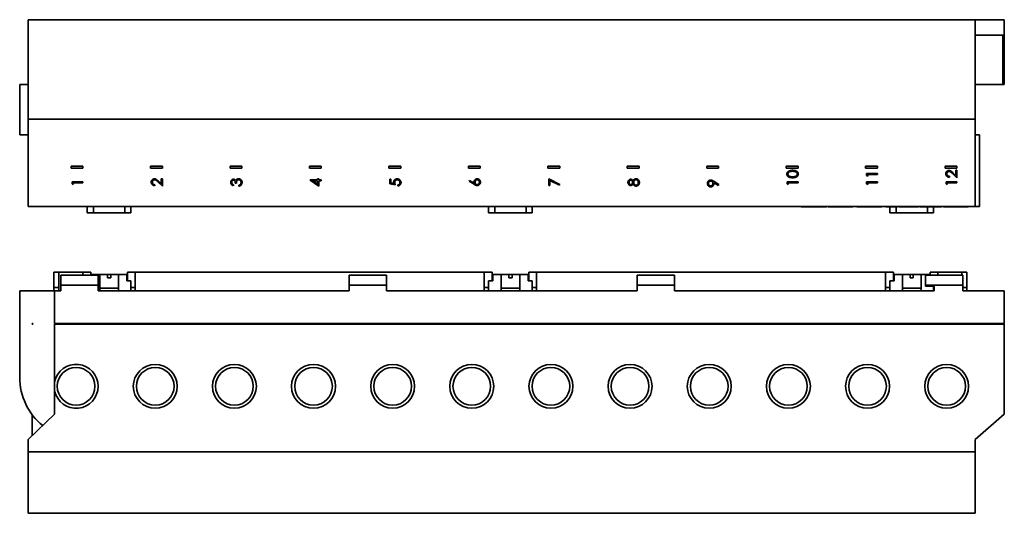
# Paper-space layout 'Blatt1' of a CAD drawing. Header units: millimetres. Extents: x 5 to 589, y 4 to 401.
# Tile 9 of 11: x 273 to 589, y 76 to 235. Entities that reach past the tile are written whole.
import ezdxf

# ---------------------------------------------------------------- set-up
doc = ezdxf.new("R2010")
doc.units = ezdxf.units.MM

psp = doc.layouts.new('Blatt1')

# ---------------------------------------------------------------- linework, layer by layer
at = {"color": 7, "linetype": 'Continuous', "lineweight": 35}
for p, q in [((275.76, 234.95), (579.76, 234.95)), ((275.76, 234.95), (275.76, 202.95)), ((579.76, 234.95), (579.76, 202.95)), ((579.76, 234.95), (589.06, 234.95)), ((589.06, 229.95), (589.06, 234.95)), ((589.06, 229.95), (579.76, 229.95)), ((588.56, 229.95), (588.56, 214.15)), ((589.06, 214.15), (589.06, 229.95)), ((273.06, 214.15), (273.06, 197.95)), ((273.06, 214.15), (275.76, 214.15)), ((579.76, 214.15), (588.56, 214.15)), ((588.56, 214.15), (589.06, 214.15)), ((579.76, 202.95), (275.76, 202.95)), ((275.76, 174.95), (275.76, 202.95)), ((579.76, 174.95), (579.76, 202.95)), ((273.06, 197.95), (275.76, 197.95)), ((581.06, 197.95), (579.76, 197.95)), ((581.06, 174.95), (581.06, 197.95)), ((293.36, 187.85), (289.56, 187.85)), ((289.56, 187.85), (289.56, 187.25)), ((289.56, 187.25), (293.36, 187.25)), ((293.36, 187.25), (293.36, 187.85)), ((318.86, 187.85), (315.06, 187.85)), ((315.06, 187.85), (315.06, 187.25)), ((315.06, 187.25), (318.86, 187.25)), ((318.86, 187.25), (318.86, 187.85)), ((344.36, 187.85), (340.56, 187.85)), ((340.56, 187.85), (340.56, 187.25)), ((340.56, 187.25), (344.36, 187.25)), ((344.36, 187.25), (344.36, 187.85)), ((369.86, 187.85), (366.06, 187.85)), ((366.06, 187.85), (366.06, 187.25)), ((366.06, 187.25), (369.86, 187.25)), ((369.86, 187.25), (369.86, 187.85)), ((395.36, 187.85), (391.56, 187.85)), ((391.56, 187.85), (391.56, 187.25)), ((391.56, 187.25), (395.36, 187.25)), ((395.36, 187.25), (395.36, 187.85)), ((420.86, 187.85), (417.06, 187.85)), ((417.06, 187.85), (417.06, 187.25)), ((417.06, 187.25), (420.86, 187.25)), ((420.86, 187.25), (420.86, 187.85)), ((446.36, 187.85), (442.56, 187.85)), ((442.56, 187.85), (442.56, 187.25)), ((442.56, 187.25), (446.36, 187.25)), ((446.36, 187.25), (446.36, 187.85)), ((471.86, 187.85), (468.06, 187.85)), ((468.06, 187.85), (468.06, 187.25)), ((468.06, 187.25), (471.86, 187.25)), ((471.86, 187.25), (471.86, 187.85)), ((497.36, 187.85), (493.56, 187.85)), ((493.56, 187.85), (493.56, 187.25)), ((493.56, 187.25), (497.36, 187.25)), ((497.36, 187.25), (497.36, 187.85)), ((522.86, 187.85), (519.06, 187.85)), ((519.06, 187.85), (519.06, 187.25)), ((519.06, 187.25), (522.86, 187.25)), ((522.86, 187.25), (522.86, 187.85)), ((548.36, 187.85), (544.56, 187.85)), ((544.56, 187.85), (544.56, 187.25)), ((544.56, 187.25), (548.36, 187.25)), ((548.36, 187.25), (548.36, 187.85)), ((573.86, 187.85), (570.06, 187.85)), ((570.06, 187.85), (570.06, 187.25)), ((570.06, 187.25), (573.86, 187.25)), ((573.5, 186.56), (573.86, 186.56)), ((573.5, 184.93), (573.5, 186.56)), ((573.86, 187.25), (573.86, 187.85)), ((573.86, 186.56), (573.86, 184.18)), ((318.5, 183.86), (318.86, 183.86)), ((318.5, 182.24), (318.5, 183.86)), ((318.86, 183.86), (318.86, 181.49)), ((366.27, 183.46), (368.69, 183.46)), ((366.27, 183.4), (366.27, 183.46)), ((369.05, 181.49), (366.27, 183.4)), ((368.69, 183.86), (369.05, 183.86)), ((368.69, 183.46), (368.69, 183.86)), ((369.05, 183.86), (369.05, 183.46)), ((369.05, 183.46), (369.86, 183.46)), ((369.86, 183.46), (369.86, 183.15)), ((391.86, 183.69), (392.22, 183.69)), ((391.86, 182.25), (391.86, 183.69)), ((392.22, 183.69), (392.22, 182.49)), ((417.27, 183.1), (417.46, 183.34)), ((417.46, 183.34), (418.87, 182.42)), ((442.86, 183.86), (446.45, 182.03)), ((442.86, 181.71), (442.86, 183.86)), ((443.22, 183.33), (443.22, 181.71)), ((446.3, 181.75), (443.22, 183.33)), ((544.86, 185.57), (548.36, 185.57)), ((544.86, 184.92), (544.86, 185.57)), ((545.22, 184.72), (544.86, 184.92)), ((545.22, 185.26), (545.22, 184.72)), ((548.36, 185.26), (545.22, 185.26)), ((548.36, 185.57), (548.36, 185.26)), ((571.44, 184.63), (571.44, 184.31)), ((573.86, 184.18), (572.41, 185.54)), ((572.57, 185.8), (573.5, 184.93)), ((289.86, 182.88), (293.36, 182.88)), ((289.86, 182.23), (289.86, 182.88)), ((290.22, 182.03), (289.86, 182.23)), ((290.22, 182.56), (290.22, 182.03)), ((293.36, 182.56), (290.22, 182.56)), ((293.36, 182.88), (293.36, 182.56)), ((316.44, 181.94), (316.44, 181.62)), ((318.86, 181.49), (317.41, 182.84)), ((317.57, 183.11), (318.5, 182.24)), ((341.67, 181.94), (341.67, 181.62)), ((342.61, 182.47), (342.25, 182.47)), ((343.42, 181.49), (343.42, 181.8)), ((368.69, 183.15), (367.17, 183.15)), ((367.17, 183.15), (368.69, 182.1)), ((368.69, 182.1), (368.69, 183.15)), ((369.05, 183.15), (369.05, 181.49)), ((369.86, 183.15), (369.05, 183.15)), ((393.61, 181.89), (391.86, 182.25)), ((392.22, 182.49), (393.14, 182.31)), ((394.46, 181.53), (394.46, 181.85)), ((418.87, 182.06), (417.27, 183.1)), ((443.22, 181.71), (442.86, 181.71)), ((446.45, 182.03), (446.3, 181.75)), ((497.27, 181.7), (495.85, 182.67)), ((495.87, 183.03), (497.45, 181.95)), ((497.45, 181.95), (497.27, 181.7)), ((519.36, 182.88), (522.86, 182.88)), ((519.36, 182.23), (519.36, 182.88)), ((519.72, 182.03), (519.36, 182.23)), ((519.72, 182.56), (519.72, 182.03)), ((522.86, 182.56), (519.72, 182.56)), ((522.86, 182.88), (522.86, 182.56)), ((544.86, 182.88), (548.36, 182.88)), ((544.86, 182.23), (544.86, 182.88)), ((545.22, 182.03), (544.86, 182.23)), ((545.22, 182.56), (545.22, 182.03)), ((548.36, 182.56), (545.22, 182.56)), ((548.36, 182.88), (548.36, 182.56)), ((570.36, 182.88), (573.86, 182.88)), ((570.36, 182.23), (570.36, 182.88)), ((570.72, 182.03), (570.36, 182.23)), ((570.72, 182.56), (570.72, 182.03)), ((573.86, 182.56), (570.72, 182.56)), ((573.86, 182.88), (573.86, 182.56)), ((579.76, 174.95), (275.76, 174.95)), ((294.76, 174.95), (294.76, 172.95)), ((296.76, 174.95), (296.76, 172.95)), ((306.76, 172.95), (306.76, 174.95)), ((308.76, 174.95), (308.76, 172.95)), ((423.56, 174.95), (423.56, 172.95)), ((425.56, 174.95), (425.56, 172.95)), ((435.56, 172.95), (435.56, 174.95)), ((437.56, 174.95), (437.56, 172.95)), ((523.88, 174.95), (523.88, 174.79)), ((523.93, 174.79), (523.93, 174.95)), ((524.07, 174.79), (523.93, 174.79)), ((524.07, 174.79), (524.07, 174.95)), ((526.29, 174.79), (524.07, 174.79)), ((526.29, 174.79), (526.29, 174.95)), ((527.22, 174.79), (527.22, 174.95)), ((528.38, 174.79), (528.38, 174.95)), ((528.68, 174.79), (528.68, 174.95)), ((529.69, 174.79), (528.68, 174.79)), ((529.69, 174.79), (529.69, 174.95)), ((531.97, 174.79), (529.69, 174.79)), ((531.97, 174.79), (531.97, 174.95)), ((532.55, 174.95), (532.55, 174.79)), ((532.6, 174.79), (532.6, 174.95)), ((533.33, 174.79), (533.33, 174.95)), ((533.37, 174.79), (533.33, 174.79)), ((533.37, 174.79), (533.37, 174.95)), ((537.17, 174.79), (537.17, 174.95)), ((540.02, 174.79), (540.02, 174.95)), ((540.47, 174.79), (540.47, 174.95)), ((541.75, 174.79), (541.75, 174.95)), ((542.79, 174.79), (541.75, 174.79)), ((542.79, 174.79), (542.79, 174.95)), ((544.94, 174.79), (542.79, 174.79)), ((544.94, 174.79), (544.94, 174.95)), ((547.6, 174.79), (547.6, 174.95)), ((549.41, 174.79), (549.41, 174.95)), ((549.68, 174.79), (549.68, 174.95)), ((550.99, 174.79), (550.99, 174.95)), ((552.03, 174.79), (550.99, 174.79)), ((552.03, 174.79), (552.03, 174.95)), ((552.2, 174.79), (552.03, 174.79)), ((552.2, 174.79), (552.2, 174.95)), ((552.48, 174.79), (552.2, 174.79)), ((552.36, 174.79), (552.36, 172.95)), ((552.48, 174.79), (552.48, 174.95)), ((554.79, 174.79), (552.48, 174.79)), ((554.36, 174.79), (554.36, 172.95)), ((554.79, 174.79), (554.79, 174.95)), ((555.21, 174.79), (555.21, 174.95)), ((555.42, 174.79), (555.21, 174.79)), ((555.42, 174.79), (555.42, 174.95)), ((556.37, 174.79), (555.42, 174.79)), ((556.37, 174.79), (556.37, 174.95)), ((556.57, 174.79), (556.37, 174.79)), ((556.57, 174.79), (556.57, 174.95)), ((558.94, 174.79), (556.57, 174.79)), ((558.94, 174.79), (558.94, 174.95)), ((561.54, 174.79), (558.94, 174.79)), ((561.54, 174.79), (561.54, 174.95)), ((561.94, 174.79), (561.94, 174.95)), ((562.19, 174.79), (561.94, 174.79)), ((562.19, 174.79), (562.19, 174.95)), ((562.92, 174.79), (562.19, 174.79)), ((562.92, 174.79), (562.92, 174.95)), ((563.17, 174.79), (562.92, 174.79)), ((563.17, 174.79), (563.17, 174.95)), ((568.93, 174.79), (563.17, 174.79)), ((564.36, 172.95), (564.36, 174.79)), ((566.36, 174.79), (566.36, 172.95)), ((568.93, 174.79), (568.93, 174.95)), ((569.5, 174.95), (569.5, 174.79)), ((569.56, 174.79), (569.56, 174.95)), ((570.29, 174.79), (570.29, 174.95)), ((570.32, 174.79), (570.29, 174.79)), ((570.32, 174.79), (570.32, 174.95)), ((574.13, 174.79), (574.13, 174.95)), ((576.97, 174.79), (576.97, 174.95)), ((577.42, 174.79), (577.42, 174.95)), ((581.06, 174.95), (579.76, 174.95)), ((294.76, 172.95), (296.76, 172.95)), ((306.76, 172.95), (296.76, 172.95)), ((306.76, 172.95), (308.76, 172.95)), ((423.56, 172.95), (425.56, 172.95)), ((435.56, 172.95), (425.56, 172.95)), ((435.56, 172.95), (437.56, 172.95)), ((552.36, 172.95), (554.36, 172.95)), ((564.36, 172.95), (554.36, 172.95)), ((564.36, 172.95), (566.36, 172.95)), ((284.06, 153.87), (285.66, 153.87)), ((284.06, 148.87), (284.06, 153.87)), ((285.66, 153.87), (285.66, 148.87)), ((285.66, 153.87), (293.36, 153.87)), ((298.26, 152.87), (286.26, 152.87)), ((286.26, 152.87), (286.26, 149.67)), ((293.36, 153.87), (295.86, 153.87)), ((293.36, 152.87), (293.36, 153.87)), ((295.86, 153.87), (295.86, 152.87)), ((296.06, 153.07), (296.06, 152.87)), ((298.76, 153.07), (296.06, 153.07)), ((298.26, 149.67), (298.26, 152.87)), ((298.76, 153.07), (301.26, 153.07)), ((298.76, 153.07), (298.76, 148.67)), ((301.26, 152.07), (301.26, 153.07)), ((302.26, 153.07), (301.26, 153.07)), ((302.26, 152.07), (301.26, 152.07)), ((302.26, 153.07), (302.26, 152.07)), ((302.26, 153.07), (304.76, 153.07)), ((304.76, 153.07), (304.76, 148.67)), ((307.46, 153.07), (304.76, 153.07)), ((307.46, 151.07), (307.46, 153.07)), ((307.66, 151.07), (307.66, 153.87)), ((307.66, 153.87), (310.16, 153.87)), ((310.16, 153.87), (310.16, 148.87)), ((310.16, 153.87), (422.16, 153.87)), ((378.76, 152.87), (378.76, 149.67)), ((390.76, 152.87), (378.76, 152.87)), ((390.76, 149.67), (390.76, 152.87)), ((422.16, 153.87), (424.66, 153.87)), ((422.16, 148.87), (422.16, 153.87)), ((424.66, 153.87), (424.66, 151.07)), ((424.86, 153.07), (424.86, 151.07)), ((427.56, 153.07), (424.86, 153.07)), ((427.56, 153.07), (430.06, 153.07)), ((427.56, 153.07), (427.56, 148.67)), ((430.06, 152.07), (430.06, 153.07)), ((431.06, 153.07), (430.06, 153.07)), ((431.06, 152.07), (430.06, 152.07)), ((431.06, 153.07), (431.06, 152.07)), ((431.06, 153.07), (433.56, 153.07)), ((433.56, 153.07), (433.56, 148.67)), ((436.26, 153.07), (433.56, 153.07)), ((436.26, 151.07), (436.26, 153.07)), ((436.46, 151.07), (436.46, 153.87)), ((436.46, 153.87), (438.96, 153.87)), ((438.96, 153.87), (438.96, 148.87)), ((438.96, 153.87), (550.96, 153.87)), ((471.26, 152.87), (471.26, 149.67)), ((483.26, 152.87), (471.26, 152.87)), ((483.26, 149.67), (483.26, 152.87)), ((550.96, 148.87), (550.96, 153.87)), ((550.96, 153.87), (553.46, 153.87)), ((553.46, 153.87), (553.46, 151.07)), ((556.36, 153.07), (553.66, 153.07)), ((553.66, 153.07), (553.66, 151.07)), ((556.36, 153.07), (558.86, 153.07)), ((556.36, 153.07), (556.36, 148.67)), ((558.86, 152.07), (558.86, 153.07)), ((559.86, 153.07), (558.86, 153.07)), ((559.86, 152.07), (558.86, 152.07)), ((559.86, 153.07), (559.86, 152.07)), ((559.86, 153.07), (562.36, 153.07)), ((562.36, 153.07), (562.36, 148.67)), ((565.06, 153.07), (562.36, 153.07)), ((575.76, 152.87), (563.76, 152.87)), ((563.76, 152.87), (563.76, 149.67)), ((565.06, 152.87), (565.06, 153.07)), ((565.26, 152.87), (565.26, 153.87)), ((565.26, 153.87), (567.76, 153.87)), ((567.76, 153.87), (567.76, 152.87)), ((567.76, 153.87), (575.46, 153.87)), ((575.46, 153.87), (577.06, 153.87)), ((575.46, 152.87), (575.46, 153.87)), ((575.76, 149.67), (575.76, 152.87)), ((577.06, 153.87), (577.06, 148.87)), ((285.66, 148.87), (284.06, 148.87)), ((284.06, 148.87), (284.06, 147.87)), ((285.66, 148.87), (285.66, 147.87)), ((298.26, 149.67), (286.26, 149.67)), ((286.26, 149.67), (286.26, 147.87)), ((298.26, 147.87), (298.26, 149.67)), ((304.76, 148.67), (298.76, 148.67)), ((298.76, 147.87), (298.76, 148.67)), ((304.76, 147.87), (304.76, 148.67)), ((308.76, 151.07), (307.46, 151.07)), ((308.76, 147.87), (308.76, 151.07)), ((310.16, 148.87), (308.76, 148.87)), ((310.16, 148.87), (310.16, 147.87)), ((390.76, 149.67), (378.76, 149.67)), ((378.76, 149.67), (378.76, 147.87)), ((390.76, 147.87), (390.76, 149.67)), ((423.56, 148.87), (422.16, 148.87)), ((422.16, 148.87), (422.16, 147.87)), ((423.56, 151.07), (423.56, 147.87)), ((424.86, 151.07), (423.56, 151.07)), ((433.56, 148.67), (427.56, 148.67)), ((427.56, 147.87), (427.56, 148.67)), ((433.56, 147.87), (433.56, 148.67)), ((437.56, 151.07), (436.26, 151.07)), ((437.56, 147.87), (437.56, 151.07)), ((438.96, 148.87), (437.56, 148.87)), ((438.96, 148.87), (438.96, 147.87)), ((471.26, 149.67), (471.26, 147.87)), ((483.26, 149.67), (471.26, 149.67)), ((483.26, 147.87), (483.26, 149.67)), ((552.36, 148.87), (550.96, 148.87)), ((550.96, 148.87), (550.96, 147.87)), ((552.36, 151.07), (552.36, 147.87)), ((553.66, 151.07), (552.36, 151.07)), ((562.36, 148.67), (556.36, 148.67)), ((556.36, 147.87), (556.36, 148.67)), ((562.36, 147.87), (562.36, 148.67)), ((563.76, 149.67), (563.76, 149.37)), ((575.76, 149.67), (563.76, 149.67)), ((566.56, 149.37), (563.76, 149.37)), ((566.36, 147.87), (566.36, 149.37)), ((566.56, 147.87), (566.56, 149.37)), ((575.76, 147.87), (575.76, 149.67)), ((577.06, 148.87), (575.76, 148.87)), ((577.06, 148.87), (577.06, 147.87)), ((273.06, 147.87), (273.06, 120.07)), ((273.06, 147.87), (284.26, 147.87)), ((284.26, 147.87), (284.26, 137.37)), ((286.26, 147.87), (284.26, 147.87)), ((378.76, 147.87), (298.26, 147.87)), ((390.76, 147.87), (471.26, 147.87)), ((566.56, 147.87), (483.26, 147.87)), ((575.76, 147.87), (589.06, 147.87)), ((589.06, 137.37), (589.06, 147.87)), ((277.06, 137.37), (277.06, 137.17)), ((277.26, 137.37), (277.06, 137.37)), ((277.06, 137.17), (277.26, 137.17)), ((277.26, 137.37), (277.26, 137.17)), ((284.26, 137.37), (589.06, 137.37)), ((284.26, 137.17), (589.06, 137.17)), ((284.26, 137.17), (284.26, 118.62)), ((284.46, 137.17), (284.46, 137.37)), ((588.86, 137.17), (588.86, 137.37)), ((589.06, 108.17), (589.06, 137.17)), ((284.26, 115.72), (284.26, 108.17)), ((284.26, 108.17), (275.76, 100.07)), ((277.06, 101.37), (277.06, 108.07)), ((579.76, 100.07), (589.06, 108.17)), ((275.76, 100.07), (277.06, 101.37)), ((275.76, 100.07), (275.76, 96.17)), ((579.76, 96.17), (579.76, 100.07)), ((275.76, 96.17), (579.76, 96.17)), ((275.76, 76.37), (275.76, 96.17)), ((579.76, 96.17), (579.76, 76.37)), ((579.76, 76.37), (275.76, 76.37))]:
    psp.add_line(p, q, dxfattribs=at)
for centre, radius in [((316.56, 117.17), 7.05), ((341.96, 117.17), 7.05), ((367.36, 117.17), 7.05), ((392.76, 117.17), 7.05), ((418.16, 117.17), 7.05), ((443.56, 117.17), 7.05), ((468.96, 117.17), 7.05), ((494.36, 117.17), 7.05), ((519.76, 117.17), 7.05), ((545.16, 117.17), 7.05), ((570.56, 117.17), 7.05), ((291.16, 117.17), 6.05), ((316.56, 117.17), 6.05), ((341.96, 117.17), 6.05), ((367.36, 117.17), 6.05), ((392.76, 117.17), 6.05), ((418.16, 117.17), 6.05), ((443.56, 117.17), 6.05), ((468.96, 117.17), 6.05), ((494.36, 117.17), 6.05), ((519.76, 117.17), 6.05), ((545.16, 117.17), 6.05), ((570.56, 117.17), 6.05)]:
    psp.add_circle(centre, radius, dxfattribs=at)
for centre, radius, start, end in [((291.16, 117.17), 7.05, 191.8403, 168.1597), ((293.06, 120.07), 20, 180, 230.9274)]:
    psp.add_arc(centre, radius, start, end, dxfattribs=at)
for points, knots in [([(519.27, 185.35), (519.27, 185.42), (519.28, 185.55), (519.34, 185.75), (519.44, 185.94), (519.57, 186.1), (519.73, 186.23), (519.94, 186.35), (520.19, 186.45), (520.49, 186.52), (520.8, 186.55), (521.01, 186.56), (521.11, 186.56)], [0, 0, 0, 0, 0.083304, 0.166576, 0.249882, 0.333188, 0.416504, 0.499847, 0.624805, 0.749826, 0.874902, 1, 1, 1, 1]), ([(521.11, 186.56), (521.21, 186.56), (521.42, 186.55), (521.73, 186.52), (522.03, 186.46), (522.28, 186.35), (522.49, 186.23), (522.65, 186.09), (522.78, 185.93), (522.88, 185.75), (522.94, 185.55), (522.95, 185.42), (522.95, 185.35)], [0, 0, 0, 0, 0.125097, 0.250176, 0.375217, 0.500169, 0.583521, 0.666839, 0.750145, 0.833439, 0.916709, 1, 1, 1, 1]), ([(570.27, 185.45), (570.27, 185.52), (570.28, 185.64), (570.32, 185.82), (570.39, 185.99), (570.5, 186.15), (570.63, 186.27), (570.78, 186.38), (570.95, 186.46), (571.13, 186.5), (571.25, 186.51), (571.31, 186.51)], [0, 0, 0, 0, 0.1120213, 0.2240236, 0.3360016, 0.4479952, 0.5600118, 0.6700126, 0.7799799, 0.8899765, 1, 1, 1, 1]), ([(571.31, 186.51), (571.38, 186.51), (571.52, 186.5), (571.72, 186.44), (571.9, 186.35), (572.11, 186.21), (572.33, 186.03), (572.49, 185.88), (572.57, 185.8)], [0, 0, 0, 0, 0.139934, 0.279937, 0.419876, 0.559888, 0.779927, 1, 1, 1, 1]), ([(315.27, 182.76), (315.27, 182.82), (315.28, 182.95), (315.32, 183.13), (315.39, 183.3), (315.5, 183.45), (315.63, 183.58), (315.78, 183.69), (315.95, 183.77), (316.13, 183.81), (316.25, 183.82), (316.31, 183.82)], [0, 0, 0, 0, 0.1120213, 0.2240236, 0.3360016, 0.4479952, 0.5600118, 0.6700126, 0.7799799, 0.8899765, 1, 1, 1, 1]), ([(316.34, 183.51), (316.28, 183.5), (316.18, 183.5), (316.02, 183.44), (315.89, 183.34), (315.78, 183.22), (315.69, 183.08), (315.64, 182.92), (315.63, 182.8), (315.63, 182.75)], [0, 0, 0, 0, 0.139987, 0.27988, 0.419909, 0.55997, 0.706603, 0.853252, 1, 1, 1, 1]), ([(316.31, 183.82), (316.38, 183.82), (316.52, 183.81), (316.72, 183.75), (316.9, 183.66), (317.11, 183.52), (317.33, 183.33), (317.49, 183.19), (317.57, 183.11)], [0, 0, 0, 0, 0.139934, 0.279937, 0.419876, 0.559888, 0.779927, 1, 1, 1, 1]), ([(317.41, 182.84), (317.35, 182.9), (317.24, 183.01), (317.06, 183.17), (316.88, 183.31), (316.71, 183.43), (316.53, 183.49), (316.4, 183.5), (316.34, 183.51)], [0, 0, 0, 0, 0.186766, 0.373529, 0.560257, 0.706887, 0.853472, 1, 1, 1, 1]), ([(340.77, 182.66), (340.77, 182.73), (340.78, 182.88), (340.84, 183.08), (340.94, 183.27), (341.06, 183.43), (341.21, 183.54), (341.35, 183.62), (341.51, 183.68), (341.62, 183.68), (341.68, 183.69)], [0, 0, 0, 0, 0.139983, 0.280004, 0.420008, 0.559929, 0.669961, 0.779985, 0.890014, 1, 1, 1, 1]), ([(341.68, 183.37), (341.63, 183.37), (341.54, 183.36), (341.41, 183.29), (341.31, 183.2), (341.23, 183.09), (341.17, 182.95), (341.13, 182.81), (341.13, 182.72), (341.13, 182.67)], [0, 0, 0, 0, 0.13978, 0.279542, 0.419545, 0.559608, 0.706351, 0.853144, 1, 1, 1, 1]), ([(341.68, 183.69), (341.73, 183.68), (341.84, 183.68), (342, 183.63), (342.15, 183.55), (342.29, 183.43), (342.36, 183.33), (342.4, 183.28)], [0, 0, 0, 0, 0.186718, 0.373397, 0.560033, 0.77997, 1, 1, 1, 1]), ([(342.25, 182.47), (342.25, 182.54), (342.24, 182.67), (342.2, 182.86), (342.14, 183.03), (342.06, 183.18), (341.97, 183.27), (341.87, 183.33), (341.78, 183.37), (341.71, 183.37), (341.68, 183.37)], [0, 0, 0, 0, 0.166728, 0.333446, 0.500139, 0.625131, 0.749976, 0.833323, 0.91667, 1, 1, 1, 1]), ([(342.4, 183.28), (342.42, 183.32), (342.46, 183.4), (342.53, 183.5), (342.61, 183.59), (342.67, 183.63), (342.7, 183.66)], [0, 0, 0, 0, 0.279929, 0.560047, 0.779918, 1, 1, 1, 1]), ([(343.35, 183.55), (343.31, 183.55), (343.23, 183.54), (343.11, 183.51), (342.98, 183.44), (342.86, 183.34), (342.75, 183.19), (342.68, 183.02), (342.64, 182.84), (342.62, 182.66), (342.61, 182.53), (342.61, 182.47)], [0, 0, 0, 0, 0.0833509, 0.1667294, 0.2500944, 0.375017, 0.499874, 0.6247783, 0.7498228, 0.874905, 1, 1, 1, 1]), ([(342.7, 183.66), (342.75, 183.69), (342.85, 183.76), (343.02, 183.82), (343.17, 183.86), (343.27, 183.86), (343.32, 183.86)], [0, 0, 0, 0, 0.279963, 0.559809, 0.779896, 1, 1, 1, 1]), ([(343.32, 183.86), (343.39, 183.86), (343.53, 183.85), (343.73, 183.79), (343.91, 183.7), (344.08, 183.57), (344.21, 183.42), (344.32, 183.24), (344.4, 183.06), (344.44, 182.86), (344.45, 182.72), (344.45, 182.65)], [0, 0, 0, 0, 0.1119468, 0.2239861, 0.3359732, 0.4479786, 0.5599308, 0.6699363, 0.77994, 0.8899726, 1, 1, 1, 1]), ([(344.09, 182.66), (344.09, 182.72), (344.08, 182.84), (344.04, 183.02), (343.97, 183.18), (343.87, 183.32), (343.75, 183.42), (343.63, 183.5), (343.49, 183.54), (343.4, 183.55), (343.35, 183.55)], [0, 0, 0, 0, 0.140093, 0.28011, 0.420064, 0.560023, 0.670085, 0.780076, 0.890042, 1, 1, 1, 1]), ([(393.07, 182.72), (393.07, 182.78), (393.08, 182.92), (393.13, 183.11), (393.21, 183.29), (393.33, 183.46), (393.48, 183.59), (393.64, 183.7), (393.83, 183.77), (394.02, 183.81), (394.15, 183.82), (394.22, 183.82)], [0, 0, 0, 0, 0.112002, 0.223978, 0.335953, 0.447947, 0.559929, 0.66994, 0.779948, 0.889967, 1, 1, 1, 1]), ([(394.2, 183.51), (394.14, 183.5), (394.02, 183.5), (393.85, 183.44), (393.7, 183.34), (393.57, 183.2), (393.49, 183.03), (393.44, 182.85), (393.43, 182.72), (393.43, 182.66)], [0, 0, 0, 0, 0.140047, 0.28, 0.419906, 0.559882, 0.706504, 0.853195, 1, 1, 1, 1]), ([(395.09, 182.62), (395.09, 182.68), (395.08, 182.81), (395.02, 183), (394.91, 183.17), (394.77, 183.31), (394.6, 183.43), (394.41, 183.5), (394.27, 183.5), (394.2, 183.51)], [0, 0, 0, 0, 0.140052, 0.280021, 0.420047, 0.56009, 0.706704, 0.853285, 1, 1, 1, 1]), ([(394.22, 183.82), (394.29, 183.82), (394.43, 183.81), (394.65, 183.76), (394.85, 183.67), (395.03, 183.55), (395.19, 183.4), (395.31, 183.22), (395.39, 183.02), (395.44, 182.81), (395.45, 182.67), (395.45, 182.6)], [0, 0, 0, 0, 0.1120395, 0.2240575, 0.3360628, 0.4480693, 0.5600037, 0.6699805, 0.7799621, 0.8899598, 1, 1, 1, 1]), ([(418.84, 182.78), (418.84, 182.86), (418.85, 183.01), (418.93, 183.23), (419.05, 183.43), (419.2, 183.58), (419.36, 183.69), (419.52, 183.77), (419.7, 183.81), (419.82, 183.82), (419.88, 183.82)], [0, 0, 0, 0, 0.140004, 0.279901, 0.419807, 0.559802, 0.669845, 0.779881, 0.889924, 1, 1, 1, 1]), ([(419.9, 183.51), (419.84, 183.5), (419.73, 183.49), (419.58, 183.43), (419.45, 183.33), (419.34, 183.2), (419.26, 183.05), (419.21, 182.89), (419.2, 182.77), (419.2, 182.72)], [0, 0, 0, 0, 0.1399401, 0.2797476, 0.4197506, 0.5598184, 0.7064832, 0.8532133, 1, 1, 1, 1]), ([(419.88, 183.82), (419.94, 183.82), (420.07, 183.81), (420.26, 183.76), (420.43, 183.68), (420.59, 183.57), (420.72, 183.43), (420.82, 183.27), (420.89, 183.1), (420.94, 182.91), (420.95, 182.79), (420.95, 182.73)], [0, 0, 0, 0, 0.111985, 0.224039, 0.336, 0.447942, 0.559963, 0.669962, 0.779956, 0.889994, 1, 1, 1, 1]), ([(420.59, 182.74), (420.59, 182.8), (420.58, 182.9), (420.54, 183.06), (420.46, 183.2), (420.35, 183.33), (420.22, 183.43), (420.06, 183.49), (419.95, 183.5), (419.9, 183.51)], [0, 0, 0, 0, 0.140118, 0.280171, 0.420198, 0.560295, 0.706872, 0.853403, 1, 1, 1, 1]), ([(468.27, 182.69), (468.27, 182.76), (468.28, 182.9), (468.34, 183.1), (468.44, 183.29), (468.57, 183.44), (468.71, 183.55), (468.86, 183.62), (469.01, 183.68), (469.12, 183.68), (469.18, 183.69)], [0, 0, 0, 0, 0.1399924, 0.2799775, 0.4199746, 0.5599377, 0.6699219, 0.779953, 0.8900183, 1, 1, 1, 1]), ([(469.17, 183.37), (469.12, 183.37), (469.03, 183.36), (468.91, 183.29), (468.8, 183.2), (468.71, 183.09), (468.66, 182.96), (468.63, 182.82), (468.63, 182.72), (468.63, 182.67)], [0, 0, 0, 0, 0.139735, 0.279631, 0.419646, 0.559605, 0.706304, 0.853122, 1, 1, 1, 1]), ([(469.75, 182.69), (469.75, 182.73), (469.74, 182.83), (469.7, 182.96), (469.64, 183.09), (469.56, 183.2), (469.44, 183.29), (469.31, 183.36), (469.21, 183.37), (469.17, 183.37)], [0, 0, 0, 0, 0.140057, 0.280168, 0.420267, 0.560252, 0.706924, 0.85358, 1, 1, 1, 1]), ([(469.18, 183.69), (469.24, 183.68), (469.35, 183.68), (469.52, 183.61), (469.67, 183.51), (469.81, 183.37), (469.88, 183.25), (469.91, 183.19)], [0, 0, 0, 0, 0.186676, 0.373292, 0.559872, 0.779876, 1, 1, 1, 1]), ([(469.91, 183.19), (469.95, 183.25), (470.02, 183.39), (470.16, 183.57), (470.32, 183.71), (470.49, 183.8), (470.66, 183.86), (470.78, 183.86), (470.84, 183.86)], [0, 0, 0, 0, 0.186809, 0.373529, 0.560032, 0.70667, 0.853308, 1, 1, 1, 1]), ([(470.85, 183.55), (470.79, 183.55), (470.67, 183.54), (470.51, 183.46), (470.37, 183.35), (470.26, 183.21), (470.17, 183.05), (470.12, 182.88), (470.11, 182.76), (470.11, 182.69)], [0, 0, 0, 0, 0.13988, 0.279729, 0.419745, 0.559859, 0.706537, 0.853233, 1, 1, 1, 1]), ([(470.84, 183.86), (470.91, 183.86), (471.06, 183.85), (471.26, 183.79), (471.43, 183.71), (471.52, 183.64), (471.57, 183.6)], [0, 0, 0, 0, 0.279973, 0.559815, 0.779947, 1, 1, 1, 1]), ([(471.59, 182.67), (471.59, 182.73), (471.58, 182.85), (471.54, 183.03), (471.47, 183.19), (471.36, 183.33), (471.25, 183.43), (471.12, 183.5), (470.99, 183.54), (470.89, 183.55), (470.85, 183.55)], [0, 0, 0, 0, 0.140096, 0.280147, 0.420104, 0.559995, 0.670047, 0.780021, 0.89001, 1, 1, 1, 1]), ([(471.57, 183.6), (471.61, 183.56), (471.71, 183.47), (471.81, 183.3), (471.89, 183.11), (471.94, 182.9), (471.95, 182.75), (471.95, 182.67)], [0, 0, 0, 0, 0.186661, 0.373295, 0.559957, 0.779924, 1, 1, 1, 1]), ([(493.77, 182.35), (493.77, 182.42), (493.78, 182.58), (493.86, 182.81), (493.98, 183.02), (494.14, 183.18), (494.31, 183.29), (494.48, 183.37), (494.66, 183.42), (494.78, 183.43), (494.85, 183.43)], [0, 0, 0, 0, 0.139989, 0.279946, 0.419899, 0.559793, 0.669846, 0.779894, 0.889959, 1, 1, 1, 1]), ([(494.85, 183.43), (494.92, 183.43), (495.05, 183.42), (495.26, 183.36), (495.46, 183.28), (495.67, 183.16), (495.8, 183.07), (495.87, 183.03)], [0, 0, 0, 0, 0.18659, 0.373243, 0.559874, 0.779923, 1, 1, 1, 1]), ([(521.11, 184.18), (521.03, 184.18), (520.87, 184.18), (520.62, 184.2), (520.38, 184.23), (520.14, 184.29), (519.92, 184.37), (519.73, 184.48), (519.57, 184.61), (519.44, 184.77), (519.34, 184.95), (519.28, 185.14), (519.27, 185.28), (519.27, 185.35)], [0, 0, 0, 0, 0.100071, 0.20014, 0.300203, 0.400237, 0.500233, 0.583573, 0.666882, 0.750157, 0.833435, 0.916718, 1, 1, 1, 1]), ([(521.11, 186.24), (521.03, 186.24), (520.87, 186.24), (520.63, 186.22), (520.39, 186.17), (520.19, 186.1), (520.02, 186.02), (519.89, 185.93), (519.78, 185.81), (519.7, 185.67), (519.64, 185.52), (519.63, 185.41), (519.63, 185.36)], [0, 0, 0, 0, 0.125075, 0.250135, 0.375157, 0.500143, 0.583489, 0.666777, 0.750034, 0.833376, 0.916698, 1, 1, 1, 1]), ([(519.63, 185.36), (519.63, 185.31), (519.64, 185.2), (519.7, 185.05), (519.78, 184.91), (519.89, 184.79), (520.02, 184.7), (520.19, 184.61), (520.39, 184.55), (520.63, 184.51), (520.87, 184.5), (521.03, 184.49), (521.11, 184.49)], [0, 0, 0, 0, 0.083317, 0.166645, 0.249993, 0.333276, 0.416567, 0.499895, 0.624809, 0.749845, 0.87492, 1, 1, 1, 1]), ([(521.99, 186.11), (521.91, 186.14), (521.75, 186.19), (521.52, 186.22), (521.31, 186.24), (521.18, 186.24), (521.11, 186.24)], [0, 0, 0, 0, 0.279921, 0.5599, 0.77995, 1, 1, 1, 1]), ([(521.11, 184.49), (521.19, 184.49), (521.35, 184.5), (521.59, 184.51), (521.83, 184.55), (522.03, 184.61), (522.2, 184.7), (522.33, 184.79), (522.44, 184.91), (522.52, 185.05), (522.58, 185.2), (522.59, 185.31), (522.59, 185.36)], [0, 0, 0, 0, 0.1250749, 0.250155, 0.3751959, 0.5001061, 0.5834493, 0.6667499, 0.7500181, 0.8333519, 0.9167131, 1, 1, 1, 1]), ([(522.95, 185.35), (522.95, 185.28), (522.94, 185.14), (522.88, 184.95), (522.78, 184.77), (522.65, 184.61), (522.49, 184.48), (522.3, 184.37), (522.08, 184.29), (521.84, 184.23), (521.6, 184.2), (521.36, 184.18), (521.19, 184.18), (521.11, 184.18)], [0, 0, 0, 0, 0.083279, 0.16656, 0.249859, 0.333141, 0.41645, 0.499791, 0.599786, 0.699805, 0.799864, 0.89993, 1, 1, 1, 1]), ([(522.59, 185.36), (522.59, 185.42), (522.58, 185.55), (522.49, 185.73), (522.39, 185.87), (522.26, 185.98), (522.13, 186.06), (522.04, 186.09), (521.99, 186.11)], [0, 0, 0, 0, 0.186521, 0.373169, 0.559754, 0.706462, 0.8532, 1, 1, 1, 1]), ([(571.44, 184.31), (571.37, 184.32), (571.23, 184.33), (571.03, 184.38), (570.85, 184.46), (570.68, 184.57), (570.53, 184.71), (570.41, 184.88), (570.33, 185.06), (570.28, 185.25), (570.27, 185.39), (570.27, 185.45)], [0, 0, 0, 0, 0.1120301, 0.2240471, 0.3360511, 0.4480277, 0.5600405, 0.6700168, 0.7799807, 0.8899881, 1, 1, 1, 1]), ([(571.34, 186.2), (571.28, 186.19), (571.18, 186.19), (571.02, 186.13), (570.89, 186.04), (570.78, 185.91), (570.69, 185.77), (570.64, 185.61), (570.63, 185.5), (570.63, 185.44)], [0, 0, 0, 0, 0.139987, 0.27988, 0.419909, 0.55997, 0.706603, 0.853252, 1, 1, 1, 1]), ([(570.63, 185.44), (570.63, 185.38), (570.64, 185.26), (570.69, 185.09), (570.78, 184.93), (570.91, 184.8), (571.07, 184.71), (571.25, 184.65), (571.37, 184.63), (571.44, 184.63)], [0, 0, 0, 0, 0.140079, 0.280031, 0.419958, 0.5599, 0.706536, 0.853215, 1, 1, 1, 1]), ([(572.41, 185.54), (572.35, 185.59), (572.24, 185.7), (572.06, 185.86), (571.88, 186.01), (571.71, 186.12), (571.53, 186.19), (571.4, 186.19), (571.34, 186.2)], [0, 0, 0, 0, 0.186766, 0.373529, 0.560257, 0.706887, 0.853472, 1, 1, 1, 1]), ([(316.44, 181.62), (316.37, 181.63), (316.23, 181.63), (316.03, 181.68), (315.85, 181.77), (315.68, 181.88), (315.53, 182.02), (315.41, 182.19), (315.33, 182.37), (315.28, 182.56), (315.27, 182.7), (315.27, 182.76)], [0, 0, 0, 0, 0.11203, 0.224047, 0.336051, 0.448028, 0.560041, 0.670017, 0.779981, 0.889988, 1, 1, 1, 1]), ([(315.63, 182.75), (315.63, 182.69), (315.64, 182.57), (315.69, 182.4), (315.78, 182.24), (315.91, 182.11), (316.07, 182.02), (316.25, 181.96), (316.37, 181.94), (316.44, 181.94)], [0, 0, 0, 0, 0.140079, 0.280031, 0.419958, 0.5599, 0.706536, 0.853215, 1, 1, 1, 1]), ([(341.67, 181.62), (341.6, 181.64), (341.46, 181.68), (341.27, 181.76), (341.1, 181.89), (340.96, 182.04), (340.85, 182.23), (340.78, 182.44), (340.77, 182.59), (340.77, 182.66)], [0, 0, 0, 0, 0.140093, 0.280145, 0.42014, 0.560122, 0.70674, 0.853338, 1, 1, 1, 1]), ([(341.13, 182.67), (341.13, 182.61), (341.14, 182.49), (341.2, 182.31), (341.3, 182.17), (341.42, 182.07), (341.54, 181.99), (341.62, 181.95), (341.67, 181.94)], [0, 0, 0, 0, 0.1867057, 0.3733654, 0.5597481, 0.706408, 0.8531698, 1, 1, 1, 1]), ([(344.45, 182.65), (344.45, 182.57), (344.44, 182.41), (344.37, 182.18), (344.26, 181.97), (344.1, 181.78), (343.89, 181.64), (343.66, 181.54), (343.5, 181.5), (343.42, 181.49)], [0, 0, 0, 0, 0.140059, 0.280051, 0.420007, 0.55994, 0.706549, 0.853237, 1, 1, 1, 1]), ([(343.42, 181.8), (343.47, 181.82), (343.57, 181.85), (343.7, 181.91), (343.82, 181.98), (343.87, 182.04), (343.9, 182.07)], [0, 0, 0, 0, 0.280152, 0.560199, 0.780156, 1, 1, 1, 1]), ([(343.9, 182.07), (343.94, 182.12), (344, 182.22), (344.06, 182.37), (344.09, 182.52), (344.09, 182.61), (344.09, 182.66)], [0, 0, 0, 0, 0.279871, 0.559694, 0.779857, 1, 1, 1, 1]), ([(393.14, 182.31), (393.12, 182.38), (393.08, 182.52), (393.07, 182.66), (393.07, 182.72)], [0, 0, 0, 0, 0.560064, 1, 1, 1, 1]), ([(393.43, 182.66), (393.43, 182.59), (393.44, 182.44), (393.5, 182.18), (393.57, 182), (393.61, 181.89)], [0, 0, 0, 0, 0.279903, 0.559946, 1, 1, 1, 1]), ([(394.46, 181.85), (394.51, 181.86), (394.61, 181.88), (394.75, 181.95), (394.87, 182.04), (394.96, 182.16), (395.03, 182.31), (395.08, 182.46), (395.09, 182.56), (395.09, 182.62)], [0, 0, 0, 0, 0.14007, 0.280066, 0.419983, 0.559983, 0.706673, 0.853332, 1, 1, 1, 1]), ([(395.45, 182.6), (395.45, 182.52), (395.44, 182.38), (395.37, 182.16), (395.26, 181.97), (395.1, 181.8), (394.91, 181.67), (394.69, 181.57), (394.54, 181.55), (394.46, 181.53)], [0, 0, 0, 0, 0.140034, 0.279956, 0.419933, 0.559946, 0.706587, 0.853241, 1, 1, 1, 1]), ([(418.87, 182.42), (418.86, 182.49), (418.84, 182.61), (418.84, 182.73), (418.84, 182.78)], [0, 0, 0, 0, 0.55991, 1, 1, 1, 1]), ([(419.88, 181.67), (419.81, 181.67), (419.68, 181.68), (419.48, 181.73), (419.27, 181.82), (419.07, 181.93), (418.94, 182.01), (418.87, 182.06)], [0, 0, 0, 0, 0.186578, 0.373247, 0.559888, 0.779933, 1, 1, 1, 1]), ([(419.2, 182.72), (419.2, 182.66), (419.21, 182.56), (419.25, 182.4), (419.33, 182.26), (419.44, 182.14), (419.57, 182.05), (419.73, 181.99), (419.84, 181.98), (419.9, 181.98)], [0, 0, 0, 0, 0.140128, 0.280172, 0.420094, 0.560102, 0.706735, 0.853322, 1, 1, 1, 1]), ([(420.95, 182.73), (420.94, 182.65), (420.94, 182.49), (420.86, 182.27), (420.74, 182.07), (420.58, 181.91), (420.42, 181.8), (420.25, 181.72), (420.07, 181.67), (419.94, 181.67), (419.88, 181.67)], [0, 0, 0, 0, 0.139952, 0.279915, 0.419881, 0.559779, 0.669829, 0.779888, 0.889942, 1, 1, 1, 1]), ([(419.9, 181.98), (419.95, 181.98), (420.06, 181.99), (420.21, 182.05), (420.34, 182.15), (420.45, 182.27), (420.53, 182.41), (420.58, 182.57), (420.59, 182.69), (420.59, 182.74)], [0, 0, 0, 0, 0.139957, 0.279891, 0.419846, 0.559911, 0.706586, 0.853254, 1, 1, 1, 1]), ([(469.17, 181.67), (469.1, 181.67), (468.96, 181.68), (468.76, 181.77), (468.59, 181.9), (468.45, 182.06), (468.35, 182.26), (468.28, 182.47), (468.27, 182.62), (468.27, 182.69)], [0, 0, 0, 0, 0.139856, 0.2798552, 0.4198397, 0.5598423, 0.706564, 0.8532937, 1, 1, 1, 1]), ([(468.63, 182.67), (468.63, 182.61), (468.64, 182.49), (468.69, 182.32), (468.79, 182.17), (468.9, 182.06), (469.03, 181.99), (469.12, 181.98), (469.17, 181.98)], [0, 0, 0, 0, 0.186925, 0.373653, 0.560331, 0.707037, 0.853527, 1, 1, 1, 1]), ([(469.17, 181.98), (469.22, 181.98), (469.31, 181.99), (469.44, 182.06), (469.54, 182.16), (469.63, 182.27), (469.7, 182.4), (469.74, 182.54), (469.75, 182.64), (469.75, 182.69)], [0, 0, 0, 0, 0.139799, 0.279645, 0.419671, 0.559783, 0.706516, 0.853235, 1, 1, 1, 1]), ([(469.91, 182.18), (469.88, 182.13), (469.82, 182.02), (469.71, 181.89), (469.58, 181.78), (469.44, 181.71), (469.31, 181.67), (469.21, 181.67), (469.17, 181.67)], [0, 0, 0, 0, 0.1867121, 0.3733808, 0.5599709, 0.7065849, 0.8533866, 1, 1, 1, 1]), ([(470.87, 181.49), (470.81, 181.49), (470.69, 181.5), (470.52, 181.54), (470.37, 181.62), (470.22, 181.73), (470.1, 181.87), (470, 182.02), (469.94, 182.12), (469.91, 182.18)], [0, 0, 0, 0, 0.139991, 0.279919, 0.419886, 0.559844, 0.706519, 0.853245, 1, 1, 1, 1]), ([(470.11, 182.69), (470.11, 182.63), (470.12, 182.51), (470.17, 182.33), (470.25, 182.17), (470.35, 182.03), (470.47, 181.93), (470.6, 181.86), (470.74, 181.81), (470.83, 181.8), (470.88, 181.8)], [0, 0, 0, 0, 0.140041, 0.280011, 0.42001, 0.560023, 0.67007, 0.780068, 0.889999, 1, 1, 1, 1]), ([(471.95, 182.67), (471.95, 182.6), (471.94, 182.47), (471.91, 182.27), (471.84, 182.08), (471.73, 181.91), (471.59, 181.76), (471.43, 181.65), (471.26, 181.55), (471.07, 181.5), (470.93, 181.49), (470.87, 181.49)], [0, 0, 0, 0, 0.112075, 0.224112, 0.336109, 0.448078, 0.560019, 0.670037, 0.780053, 0.89002, 1, 1, 1, 1]), ([(470.88, 181.8), (470.94, 181.81), (471.06, 181.81), (471.22, 181.89), (471.36, 182), (471.47, 182.14), (471.54, 182.31), (471.58, 182.49), (471.59, 182.61), (471.59, 182.67)], [0, 0, 0, 0, 0.13989, 0.279818, 0.419726, 0.559723, 0.706425, 0.853206, 1, 1, 1, 1]), ([(494.84, 181.23), (494.78, 181.23), (494.65, 181.24), (494.46, 181.29), (494.29, 181.37), (494.13, 181.49), (494, 181.63), (493.9, 181.8), (493.83, 181.97), (493.78, 182.16), (493.77, 182.28), (493.77, 182.35)], [0, 0, 0, 0, 0.112002, 0.224002, 0.335978, 0.447965, 0.559938, 0.669955, 0.779946, 0.890001, 1, 1, 1, 1]), ([(494.82, 183.12), (494.77, 183.11), (494.66, 183.11), (494.51, 183.04), (494.38, 182.94), (494.27, 182.81), (494.19, 182.67), (494.14, 182.5), (494.13, 182.39), (494.13, 182.33)], [0, 0, 0, 0, 0.139932, 0.279842, 0.419785, 0.559848, 0.706489, 0.853211, 1, 1, 1, 1]), ([(494.13, 182.33), (494.13, 182.27), (494.14, 182.17), (494.18, 182.01), (494.26, 181.86), (494.36, 181.73), (494.49, 181.63), (494.65, 181.56), (494.77, 181.55), (494.82, 181.55)], [0, 0, 0, 0, 0.140133, 0.28021, 0.420213, 0.560285, 0.706907, 0.853446, 1, 1, 1, 1]), ([(495.52, 182.36), (495.52, 182.42), (495.51, 182.52), (495.47, 182.68), (495.4, 182.82), (495.29, 182.95), (495.15, 183.04), (494.99, 183.11), (494.88, 183.11), (494.82, 183.12)], [0, 0, 0, 0, 0.140139, 0.280168, 0.420124, 0.560141, 0.706767, 0.853337, 1, 1, 1, 1]), ([(494.82, 181.55), (494.88, 181.55), (494.99, 181.56), (495.15, 181.63), (495.28, 181.73), (495.38, 181.86), (495.46, 182.02), (495.51, 182.19), (495.52, 182.3), (495.52, 182.36)], [0, 0, 0, 0, 0.13986, 0.279696, 0.419694, 0.559786, 0.706498, 0.853204, 1, 1, 1, 1]), ([(495.88, 182.3), (495.87, 182.23), (495.87, 182.07), (495.8, 181.85), (495.68, 181.64), (495.53, 181.49), (495.37, 181.37), (495.2, 181.29), (495.02, 181.24), (494.9, 181.23), (494.84, 181.23)], [0, 0, 0, 0, 0.140018, 0.279944, 0.419874, 0.559852, 0.66987, 0.779879, 0.889941, 1, 1, 1, 1]), ([(495.85, 182.67), (495.86, 182.6), (495.88, 182.48), (495.88, 182.36), (495.88, 182.3)], [0, 0, 0, 0, 0.559931, 1, 1, 1, 1]), ([(523.93, 174.79), (523.91, 174.79), (523.88, 174.79), (523.88, 174.79), (523.88, 174.79)], [0, 0, 0, 0, 0.6294, 1, 1, 1, 1]), ([(527.22, 174.79), (527.14, 174.79), (526.99, 174.79), (526.79, 174.79), (526.61, 174.79), (526.47, 174.79), (526.37, 174.79), (526.32, 174.79), (526.3, 174.79)], [0, 0, 0, 0, 0.251563, 0.464469, 0.642622, 0.790677, 0.919886, 1, 1, 1, 1]), ([(528.38, 174.79), (528.34, 174.79), (528.26, 174.79), (528.08, 174.79), (527.9, 174.79), (527.69, 174.79), (527.47, 174.79), (527.31, 174.79), (527.22, 174.79)], [0, 0, 0, 0, 0.134704, 0.281078, 0.45131, 0.608343, 0.790122, 1, 1, 1, 1]), ([(528.68, 174.79), (528.66, 174.79), (528.63, 174.79), (528.56, 174.79), (528.48, 174.79), (528.42, 174.79), (528.38, 174.79)], [0, 0, 0, 0, 0.33842, 0.621841, 0.817094, 1, 1, 1, 1]), ([(532.6, 174.79), (532.58, 174.79), (532.56, 174.79), (532.55, 174.79), (532.55, 174.79)], [0, 0, 0, 0, 0.570219, 1, 1, 1, 1]), ([(533.33, 174.79), (533.3, 174.79), (533.21, 174.79), (533.07, 174.79), (532.91, 174.79), (532.77, 174.79), (532.66, 174.79), (532.62, 174.79), (532.6, 174.79)], [0, 0, 0, 0, 0.055263, 0.229219, 0.406328, 0.59072, 0.787016, 1, 1, 1, 1]), ([(537.17, 174.79), (537.03, 174.79), (536.74, 174.79), (536.31, 174.79), (535.89, 174.79), (535.48, 174.79), (535.09, 174.79), (534.76, 174.79), (534.47, 174.79), (534.24, 174.79), (534.03, 174.79), (533.83, 174.79), (533.67, 174.79), (533.54, 174.79), (533.43, 174.79), (533.39, 174.79), (533.37, 174.79)], [0, 0, 0, 0, 0.094458, 0.188154, 0.280063, 0.369289, 0.455126, 0.537163, 0.596197, 0.65331, 0.708956, 0.763867, 0.819065, 0.875831, 0.93563, 1, 1, 1, 1]), ([(540.02, 174.79), (539.95, 174.79), (539.81, 174.79), (539.57, 174.79), (539.3, 174.79), (539, 174.79), (538.64, 174.79), (538.2, 174.79), (537.7, 174.79), (537.35, 174.79), (537.17, 174.79)], [0, 0, 0, 0, 0.084866, 0.174393, 0.270539, 0.374365, 0.486277, 0.644945, 0.816606, 1, 1, 1, 1]), ([(540.46, 174.79), (540.46, 174.79), (540.46, 174.79), (540.45, 174.79), (540.4, 174.79), (540.32, 174.79), (540.19, 174.79), (540.07, 174.79), (540.02, 174.79)], [0, 0, 0, 0, 0.088101, 0.267985, 0.431066, 0.626794, 0.812794, 1, 1, 1, 1]), ([(547.6, 174.79), (547.48, 174.79), (547.22, 174.79), (546.83, 174.79), (546.43, 174.79), (546.03, 174.79), (545.63, 174.79), (545.27, 174.79), (545.05, 174.79), (544.95, 174.79)], [0, 0, 0, 0, 0.135773, 0.27976, 0.428544, 0.57855, 0.733049, 0.880745, 1, 1, 1, 1]), ([(549.41, 174.79), (549.36, 174.79), (549.26, 174.79), (549.07, 174.79), (548.84, 174.79), (548.58, 174.79), (548.28, 174.79), (547.95, 174.79), (547.72, 174.79), (547.6, 174.79)], [0, 0, 0, 0, 0.113865, 0.232425, 0.358677, 0.494797, 0.649559, 0.817779, 1, 1, 1, 1]), ([(549.68, 174.79), (549.68, 174.79), (549.69, 174.79), (549.67, 174.79), (549.63, 174.79), (549.54, 174.79), (549.45, 174.79), (549.41, 174.79)], [0, 0, 0, 0, 0.012173, 0.276587, 0.529655, 0.766987, 1, 1, 1, 1]), ([(569.56, 174.79), (569.54, 174.79), (569.51, 174.79), (569.51, 174.79), (569.51, 174.79)], [0, 0, 0, 0, 0.570183, 1, 1, 1, 1]), ([(570.28, 174.79), (570.26, 174.79), (570.17, 174.79), (570.02, 174.79), (569.86, 174.79), (569.73, 174.79), (569.62, 174.79), (569.58, 174.79), (569.56, 174.79)], [0, 0, 0, 0, 0.0552818, 0.2292318, 0.4063357, 0.5907246, 0.7870173, 1, 1, 1, 1]), ([(574.13, 174.79), (573.98, 174.79), (573.69, 174.79), (573.26, 174.79), (572.84, 174.79), (572.44, 174.79), (572.05, 174.79), (571.71, 174.79), (571.43, 174.79), (571.19, 174.79), (570.98, 174.79), (570.79, 174.79), (570.63, 174.79), (570.49, 174.79), (570.38, 174.79), (570.34, 174.79), (570.32, 174.79)], [0, 0, 0, 0, 0.094461, 0.18816, 0.280071, 0.369296, 0.455133, 0.537168, 0.596201, 0.653312, 0.708957, 0.763866, 0.819063, 0.875829, 0.935629, 1, 1, 1, 1]), ([(576.97, 174.79), (576.9, 174.79), (576.77, 174.79), (576.53, 174.79), (576.26, 174.79), (575.96, 174.79), (575.59, 174.79), (575.16, 174.79), (574.66, 174.79), (574.31, 174.79), (574.13, 174.79)], [0, 0, 0, 0, 0.084854, 0.174372, 0.270511, 0.374333, 0.486244, 0.644918, 0.81659, 1, 1, 1, 1]), ([(577.42, 174.79), (577.42, 174.79), (577.42, 174.79), (577.4, 174.79), (577.35, 174.79), (577.27, 174.79), (577.14, 174.79), (577.03, 174.79), (576.97, 174.79)], [0, 0, 0, 0, 0.088291, 0.268138, 0.431185, 0.626874, 0.812834, 1, 1, 1, 1]), ([(284.26, 115.72), (284.26, 115.89), (284.26, 116.72), (284.26, 117.69), (284.26, 118.48), (284.26, 118.62)], [0, 0, 0, 0, 0.172829, 0.864176, 1, 1, 1, 1])]:
    psp.add_open_spline(points, degree=3, knots=knots, dxfattribs=at)

doc.saveas('drawing.dxf')
